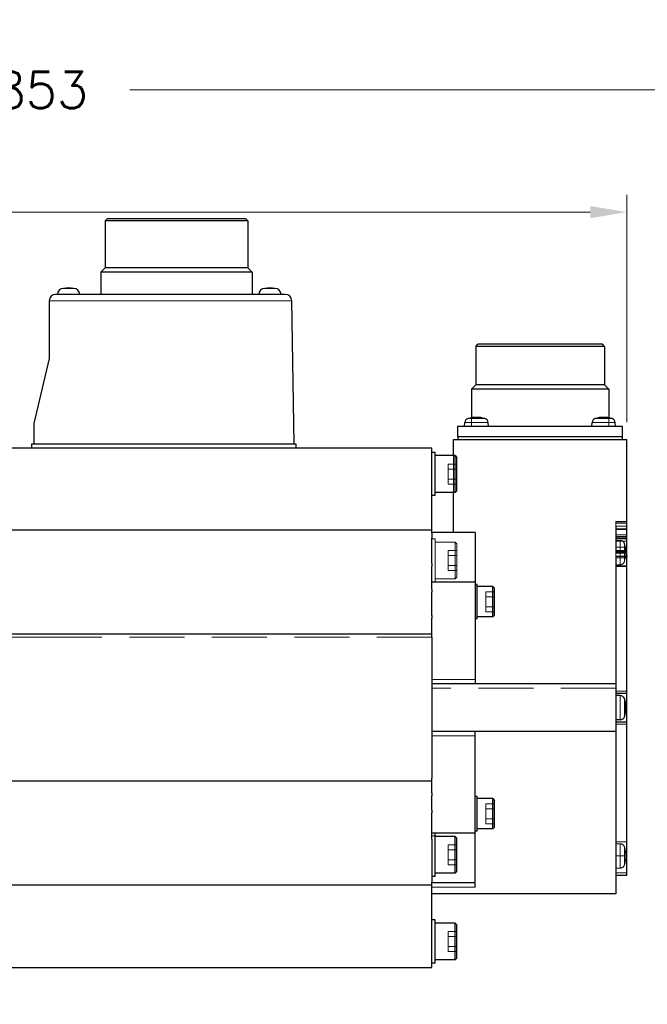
# Model space of a CAD drawing. Extents: x 47048 to 48733, y 15921 to 17109.
# Tile 5 of 26: x 47436 to 47581, y 16416 to 16643. Entities that reach past the tile are written whole.
import ezdxf

# ---------------------------------------------------------------- set-up
doc = ezdxf.new("R2010")
doc.units = 0
doc.header["$LTSCALE"] = 25.4
doc.linetypes.add('DASHED', pattern=[0.75, 0.5, -0.25])
doc.linetypes.add('DASHEDBIDOT', pattern=[12.4, 3, -3, 0.2, -3, 0.2, -3])
doc.layers.get('0').update_dxf_attribs({"linetype": 'CONTINUOUS'})
doc.layers.get('Defpoints').update_dxf_attribs({"linetype": 'CONTINUOUS'})
doc.layers.add('ATA-DIM', color=252, linetype='CONTINUOUS', lineweight=25)
doc.layers.add('Layer0000', color=7, linetype='CONTINUOUS', lineweight=25)
doc.layers.add('ATA-TEXT', color=7, linetype='CONTINUOUS')
doc.styles.get("Standard").update_dxf_attribs({"font": 'simplex.shx'})
doc.styles.add('주 문자 (ISO)', font='arial.ttf')
doc.dimstyles.new('ata_A1', dxfattribs={"dimtxt": 4.2, "dimasz": 4.2, "dimexe": 2, "dimexo": 2, "dimgap": 2, "dimtad": 0, "dimtih": 1, "dimtoh": 1, "dimdec": 6, "dimdsep": 46, "dimtxsty": 'Standard', "dimcen": 0, "dimclrd": 252, "dimclre": 252, "dimclrt": 4, "dimadec": 6, "dimazin": 2, "dimtfac": 1, "dimtdec": 6, "dimtofl": 0, "dimtmove": 0, "dimatfit": 3, "dimfxl": 0, "dimtolj": 1, "dimtzin": 0, "dimlwd": 0, "dimlwe": 0, "dimarcsym": 0})

# ---------------------------------------------------------------- blocks, each defined once
blk = doc.blocks.new('*D12476')
at = {"layer": 'ATA-DIM', "color": 252, "lineweight": 0}
for p, q in [((47150.57, 16558.66), (47150.57, 16602.68)), ((47576.37, 16550.16), (47576.37, 16602.68)), ((47158.97, 16598.68), (47342.67, 16598.68)), ((47567.97, 16598.68), (47384.27, 16598.68))]:
    blk.add_line(p, q, dxfattribs=at)
at = {"layer": 'ATA-DIM', "color": 252}
for points in [[(47158.97, 16600.08), (47158.97, 16597.28), (47150.57, 16598.68)], [(47567.97, 16597.28), (47567.97, 16600.08), (47576.37, 16598.68)]]:
    blk.add_solid(points, dxfattribs=at)
at = {"layer": 'Defpoints', "color": 0}
for p in [(47576.37, 16598.68), (47150.57, 16554.66), (47576.37, 16546.16)]:
    blk.add_point(p, dxfattribs=at)
at = {"layer": 'ATA-DIM', "color": 4, "ltscale": 0.2, "insert": (47363.47, 16598.68), "char_height": 8.4, "attachment_point": 5}
blk.add_mtext('\\A1;425.8', dxfattribs=at)
blk = doc.blocks.new('*D12475')
at = {"color": 0}
for p in [(48003.57, 16626.91), (47150.57, 16529.66), (48003.57, 16405.66)]:
    blk.add_point(p, dxfattribs=at)
at = {"layer": 'ATA-DIM', "color": 252, "lineweight": 0}
for p, q in [((47150.57, 16533.66), (47150.57, 16630.91)), ((48003.57, 16409.66), (48003.57, 16630.91)), ((47158.97, 16626.91), (47409.08, 16626.91)), ((47995.17, 16626.91), (47461.6, 16626.91))]:
    blk.add_line(p, q, dxfattribs=at)
at = {"layer": 'ATA-DIM', "color": 252}
for points in [[(47158.97, 16628.31), (47158.97, 16625.51), (47150.57, 16626.91)], [(47995.17, 16625.51), (47995.17, 16628.31), (48003.57, 16626.91)]]:
    blk.add_solid(points, dxfattribs=at)
at = {"layer": 'ATA-DIM', "color": 4, "ltscale": 0.2, "insert": (47413.08, 16631.11), "char_height": 8.4, "attachment_point": 1}
blk.add_mtext('\\A1;   853', dxfattribs=at)

msp = doc.modelspace()

# ---------------------------------------------------------------- linework, layer by layer
at = {"layer": 'Layer0000', "color": 7, "linetype": 'Continuous', "lineweight": 25}
for p, q in [((47455.8773158, 16596.6599889), (47456.3773253, 16597.1599984)), ((47455.8773158, 16596.6599889), (47455.8773158, 16585.7699889)), ((47488.8613158, 16596.6599889), (47455.8773158, 16596.6599889)), ((47488.3613158, 16597.1599889), (47456.3773158, 16597.1599889)), ((47488.8613158, 16596.6599889), (47488.3613063, 16597.1599984)), ((47488.8613158, 16596.6599889), (47488.8613158, 16585.7699889)), ((47454.8693158, 16584.7699889), (47455.8773158, 16585.7699889)), ((47488.8613158, 16585.7699889), (47455.8773158, 16585.7699889)), ((47489.8693158, 16584.7699889), (47488.8613158, 16585.7699889)), ((47454.8693158, 16584.7699889), (47454.8693158, 16579.6599889)), ((47489.8693158, 16584.7699889), (47454.8693158, 16584.7699889)), ((47489.8693158, 16584.7699889), (47489.8693158, 16579.6599889)), ((47448.6712096, 16581.0560349), (47446.267422, 16581.0560349)), ((47495.1712096, 16581.0560349), (47492.767422, 16581.0560349)), ((47497.4952699, 16579.6599889), (47444.4693158, 16579.6599889)), ((47442.9693158, 16578.1599889), (47442.9693158, 16564.8599889)), ((47499.5715155, 16545.1599889), (47498.9950415, 16578.1861675)), ((47541.4943158, 16567.6599889), (47541.4943158, 16558.7599889)), ((47571.2443158, 16567.6599889), (47541.4943158, 16567.6599889)), ((47541.494318, 16567.6599911), (47541.9943175, 16568.1599906)), ((47570.7443158, 16568.1599889), (47541.9943158, 16568.1599889)), ((47571.2443136, 16567.6599911), (47570.7443141, 16568.1599906)), ((47571.2443158, 16567.6599889), (47571.2443158, 16558.7599889)), ((47442.9693158, 16564.8599889), (47439.4693158, 16549.8599889)), ((47540.4943168, 16557.7599899), (47541.494318, 16558.7599911)), ((47571.2443158, 16558.7599889), (47541.4943158, 16558.7599889)), ((47572.2443148, 16557.7599899), (47571.2443136, 16558.7599911)), ((47540.4943158, 16557.7599889), (47540.4943158, 16551.1472329)), ((47572.2443158, 16557.7599889), (47540.4943158, 16557.7599889)), ((47572.2443158, 16557.7599889), (47572.2443158, 16551.1472329)), ((47439.4693158, 16549.8599889), (47439.4693158, 16545.1599889)), ((47537.3193158, 16549.1599889), (47537.3193158, 16546.8599889)), ((47575.4193158, 16549.1599889), (47537.3193158, 16549.1599889)), ((47538.9393158, 16549.1599893), (47539.0215201, 16550.0995881)), ((47544.4393158, 16549.1599893), (47544.3571115, 16550.0995881)), ((47568.2993158, 16549.1599893), (47568.3815201, 16550.0995881)), ((47573.7993158, 16549.1599893), (47573.7171115, 16550.0995881)), ((47575.4193158, 16546.8599889), (47575.4193158, 16549.1599889)), ((47537.3193158, 16546.8599889), (47575.4193158, 16546.8599889)), ((47537.3693158, 16546.8599889), (47537.3693158, 16546.1599889)), ((47575.3693158, 16546.1599889), (47575.3693158, 16546.8599889)), ((47438.9693158, 16545.1599889), (47499.9693158, 16545.1599889)), ((47438.9693158, 16544.1599889), (47438.9693158, 16545.1599889)), ((47499.9693158, 16545.1599889), (47499.9693158, 16544.1599889)), ((47536.3693158, 16542.4099889), (47536.3693158, 16546.1599889)), ((47536.3693158, 16546.1599889), (47576.3693158, 16546.1599889)), ((47576.3693158, 16526.135577), (47576.3693158, 16546.1599889)), ((47531.3693158, 16544.1599889), (47377.3693158, 16544.1599889)), ((47531.3693158, 16543.4599889), (47531.3693158, 16544.1599889)), ((47531.3693158, 16528.8254118), (47531.3693158, 16543.4599889)), ((47532.1693158, 16543.1599889), (47531.3693158, 16543.1599889)), ((47532.1693158, 16533.1599889), (47532.1693158, 16543.1599889)), ((47536.7693158, 16542.4099889), (47532.1693158, 16542.4099889)), ((47536.7693158, 16542.4099889), (47537.1693258, 16542.0099789)), ((47536.7693158, 16533.9099889), (47536.7693158, 16542.4099889)), ((47537.1693158, 16534.3099889), (47537.1693158, 16542.0099889)), ((47532.1693158, 16533.1599889), (47531.3693158, 16533.1599889)), ((47536.7693158, 16533.9099889), (47532.1693158, 16533.9099889)), ((47536.3693158, 16524.6599889), (47536.3693158, 16533.9099889)), ((47536.7693158, 16533.9099889), (47537.1693258, 16534.3099989)), ((47531.3693158, 16527.3845917), (47531.3693158, 16528.8254118)), ((47531.3693158, 16525.7728921), (47531.3693158, 16527.3845917)), ((47573.8693158, 16526.135577), (47573.8693158, 16519.9273971)), ((47576.3693158, 16525.435577), (47576.3693158, 16526.135577)), ((47531.3693158, 16525.1599889), (47377.3693158, 16525.1599889)), ((47531.3693158, 16525.1599889), (47531.3693158, 16525.7728921)), ((47531.3693158, 16524.4599889), (47531.3693158, 16525.1599889)), ((47541.3693158, 16524.6599889), (47531.3693158, 16524.6599889)), ((47531.3693158, 16524.4599889), (47531.3693158, 16523.335971)), ((47541.3693158, 16524.6599889), (47541.3693158, 16521.6599889)), ((47573.8693158, 16525.435577), (47576.3693158, 16525.435577)), ((47576.3693158, 16524.0993287), (47576.3693158, 16525.435577)), ((47576.3693158, 16523.6954156), (47576.3693158, 16524.0993287)), ((47531.3693158, 16522.6363975), (47531.3693158, 16523.335971)), ((47531.3693158, 16522.2341221), (47531.3693158, 16522.6363975)), ((47531.3693158, 16521.1035405), (47531.3693158, 16522.2341221)), ((47541.3693158, 16521.6599889), (47541.3693158, 16517.4653939)), ((47573.8693158, 16523.6954156), (47576.3693158, 16523.6954156)), ((47573.8693158, 16522.8065148), (47574.892951, 16522.8065148)), ((47576.3693158, 16523.3291039), (47576.3693158, 16523.6954156)), ((47576.3693158, 16522.6600901), (47576.3693158, 16523.3291039)), ((47576.3693158, 16521.2502359), (47576.3693158, 16522.6600901)), ((47531.3693158, 16518.8210636), (47531.3693158, 16521.1035405)), ((47573.8693158, 16520.4813061), (47576.3693158, 16520.4813061)), ((47573.8693158, 16519.9273971), (47576.3693158, 16519.9273971)), ((47576.3693158, 16520.4813061), (47576.3693158, 16521.2502359)), ((47576.3693158, 16520.4235446), (47576.3693158, 16520.4813061)), ((47576.3693158, 16520.0150412), (47576.3693158, 16520.4235446)), ((47576.3693158, 16519.9273971), (47576.3693158, 16520.0150412)), ((47576.3693158, 16519.3487655), (47576.3693158, 16519.9273971)), ((47576.3693158, 16519.3487655), (47576.3693158, 16519.1173103)), ((47531.3693158, 16518.5258692), (47531.3693158, 16518.8210636)), ((47531.3693158, 16518.1835803), (47531.3693158, 16518.5258692)), ((47531.3693158, 16517.4840067), (47531.3693158, 16518.1835803)), ((47531.3693158, 16517.4840067), (47531.3693158, 16516.835971)), ((47541.3693158, 16517.4653939), (47541.3693158, 16516.00142)), ((47573.8693158, 16519.1173103), (47573.8693158, 16517.6529209)), ((47576.3693158, 16519.1173103), (47573.8693158, 16519.1173103)), ((47573.8693158, 16517.6529209), (47573.8693158, 16491.2985431)), ((47576.3693158, 16516.9257466), (47576.3693158, 16519.1173103)), ((47576.3693158, 16487.9588807), (47576.3693158, 16516.9257466)), ((47531.3693158, 16516.1363975), (47531.3693158, 16516.835971)), ((47531.3693158, 16515.8857585), (47531.3693158, 16516.1363975)), ((47531.3693158, 16514.8283869), (47531.3693158, 16515.8857585)), ((47531.3693158, 16512.7585982), (47531.3693158, 16514.8283869)), ((47541.3693158, 16516.00142), (47541.3693158, 16513.7973515)), ((47541.3693158, 16513.1599889), (47531.3693158, 16513.1599889)), ((47531.3693158, 16512.3926751), (47531.3693158, 16512.7585982)), ((47531.3693158, 16512.1835803), (47531.3693158, 16512.3926751)), ((47541.3693158, 16513.7973515), (47541.3693158, 16513.1599889)), ((47541.3693158, 16513.1599889), (47541.3693158, 16510.1599889)), ((47541.8693158, 16512.6599889), (47541.3693158, 16512.6599889)), ((47541.8693158, 16504.6599889), (47541.8693158, 16512.6599889)), ((47531.3693158, 16511.4840067), (47531.3693158, 16512.1835803)), ((47531.3693158, 16511.4840067), (47531.3693158, 16510.835971)), ((47531.3693158, 16510.1363975), (47531.3693158, 16510.835971)), ((47531.3693158, 16509.993332), (47531.3693158, 16510.1363975)), ((47541.3693158, 16510.1599889), (47541.3693158, 16508.6599889)), ((47545.4693158, 16512.1599889), (47541.8693158, 16512.1599889)), ((47545.4693158, 16505.1599889), (47545.4693158, 16512.1599889)), ((47545.4693234, 16512.1599813), (47545.869321, 16511.7599837)), ((47545.8693158, 16505.5599889), (47545.8693158, 16511.7599889)), ((47531.3693158, 16509.0039127), (47531.3693158, 16509.993332)), ((47531.3693158, 16506.7283378), (47531.3693158, 16509.0039127)), ((47541.3693158, 16508.6599889), (47541.3693158, 16490.6599889)), ((47531.3693158, 16506.2920608), (47531.3693158, 16506.7283378)), ((47531.3693158, 16506.1835803), (47531.3693158, 16506.2920608)), ((47531.3693158, 16505.4840067), (47531.3693158, 16506.1835803)), ((47545.4693234, 16505.1599965), (47545.869321, 16505.5599941)), ((47531.3693158, 16505.4840067), (47531.3693158, 16504.835971)), ((47531.3693158, 16504.1363975), (47531.3693158, 16504.835971)), ((47531.3693158, 16504.074572), (47531.3693158, 16504.1363975)), ((47531.3693158, 16503.1534086), (47531.3693158, 16504.074572)), ((47541.8693158, 16504.6599889), (47541.3693158, 16504.6599889)), ((47545.4693158, 16505.1599889), (47541.8693158, 16505.1599889)), ((47531.3693158, 16501.1599889), (47377.3693158, 16501.1599889)), ((47531.3693158, 16501.6558703), (47531.3693158, 16503.1534086)), ((47531.3693158, 16501.1599889), (47531.3693158, 16501.6558703)), ((47531.3693158, 16500.4599889), (47531.3693158, 16501.1599889)), ((47531.3693158, 16500.4599889), (47531.3693158, 16467.8599889)), ((47573.8693158, 16489.6599889), (47531.3693158, 16489.6599889)), ((47541.3693158, 16490.6599889), (47541.3693158, 16489.6599889)), ((47573.8693158, 16491.2985431), (47573.8693158, 16489.6599889)), ((47573.8693158, 16489.6599889), (47573.8693158, 16488.6599889)), ((47573.8693158, 16488.6599889), (47573.8693158, 16479.6599889)), ((47576.3693158, 16487.4099889), (47573.8693158, 16487.4099889)), ((47576.3693158, 16487.4099889), (47576.3693158, 16487.9588807)), ((47576.3693158, 16480.9099889), (47576.3693158, 16487.4099889)), ((47574.892951, 16486.9599889), (47573.8693158, 16486.9599889)), ((47574.892951, 16481.3599889), (47573.8693158, 16481.3599889)), ((47573.8693158, 16480.9099889), (47576.3693158, 16480.9099889)), ((47576.3693158, 16480.3610971), (47576.3693158, 16480.9099889)), ((47573.8693158, 16478.6599889), (47531.3693158, 16478.6599889)), ((47541.3693158, 16477.6599889), (47541.3693158, 16478.6599889)), ((47573.8693158, 16479.6599889), (47573.8693158, 16478.6599889)), ((47573.8693158, 16478.6599889), (47573.8693158, 16477.0214347)), ((47576.3693158, 16445.4961696), (47576.3693158, 16480.3610971)), ((47541.3693158, 16459.6599889), (47541.3693158, 16477.6599889)), ((47573.8693158, 16477.0214347), (47573.8693158, 16445.3103937)), ((47531.3693158, 16467.1599889), (47377.3693158, 16467.1599889)), ((47531.3693158, 16467.1599889), (47531.3693158, 16467.8599889)), ((47531.3693158, 16466.6641075), (47531.3693158, 16467.1599889)), ((47531.3693158, 16466.1439706), (47531.3693158, 16466.6641075)), ((47531.3693158, 16465.2342102), (47531.3693158, 16466.1439706)), ((47531.3693158, 16465.1835803), (47531.3693158, 16465.2342102)), ((47531.3693158, 16464.4840067), (47531.3693158, 16465.1835803)), ((47531.3693158, 16464.4840067), (47531.3693158, 16463.835971)), ((47531.3693158, 16463.1363975), (47531.3693158, 16463.835971)), ((47531.3693158, 16463.0419225), (47531.3693158, 16463.1363975)), ((47531.3693158, 16462.5939526), (47531.3693158, 16463.0419225)), ((47531.3693158, 16462.2382691), (47531.3693158, 16462.5939526)), ((47541.8693158, 16463.6599889), (47541.3693158, 16463.6599889)), ((47541.8693158, 16455.6599889), (47541.8693158, 16463.6599889)), ((47545.4693158, 16463.1599889), (47541.8693158, 16463.1599889)), ((47545.4693158, 16456.1599889), (47545.4693158, 16463.1599889)), ((47545.4693234, 16463.1599813), (47545.869321, 16462.7599837)), ((47545.8693158, 16456.5599889), (47545.8693158, 16462.7599889)), ((47531.3693158, 16461.2829412), (47531.3693158, 16462.2382691)), ((47531.3693158, 16461.1835803), (47531.3693158, 16461.2829412)), ((47531.3693158, 16460.4840067), (47531.3693158, 16461.1835803)), ((47531.3693158, 16460.4840067), (47531.3693158, 16459.835971)), ((47531.3693158, 16459.1363975), (47531.3693158, 16459.835971)), ((47531.3693158, 16458.9812927), (47531.3693158, 16459.1363975)), ((47531.3693158, 16458.5801507), (47531.3693158, 16458.9812927)), ((47531.3693158, 16458.2906434), (47531.3693158, 16458.5801507)), ((47531.3693158, 16457.3826166), (47531.3693158, 16458.2906434)), ((47541.3693158, 16458.1599889), (47541.3693158, 16459.6599889)), ((47541.3693158, 16455.1599889), (47541.3693158, 16458.1599889)), ((47531.3693158, 16454.3620615), (47531.3693158, 16457.3826166)), ((47541.8693158, 16455.6599889), (47541.3693158, 16455.6599889)), ((47545.4693158, 16456.1599889), (47541.8693158, 16456.1599889)), ((47545.4693234, 16456.1599965), (47545.869321, 16456.5599941)), ((47532.1693158, 16455.1599889), (47531.3693158, 16455.1599889)), ((47531.3693158, 16453.7558437), (47531.3693158, 16454.3620615)), ((47531.3693158, 16453.7558437), (47531.3693158, 16443.8599889)), ((47541.3693158, 16455.1599889), (47532.1693158, 16455.1599889)), ((47532.1693158, 16445.1599889), (47532.1693158, 16455.1599889)), ((47536.7693158, 16454.4099889), (47532.1693158, 16454.4099889)), ((47536.7693158, 16454.4099889), (47537.1693258, 16454.0099789)), ((47536.7693158, 16445.9099889), (47536.7693158, 16454.4099889)), ((47537.1693158, 16446.3099889), (47537.1693158, 16454.0099889)), ((47541.3693158, 16454.5226264), (47541.3693158, 16455.1599889)), ((47541.3693158, 16452.3185578), (47541.3693158, 16454.5226264)), ((47541.3693158, 16450.8545839), (47541.3693158, 16452.3185578)), ((47541.3693158, 16446.6599889), (47541.3693158, 16450.8545839)), ((47541.3693158, 16443.6599889), (47541.3693158, 16446.6599889)), ((47532.1693158, 16445.1599889), (47531.3693158, 16445.1599889)), ((47536.7693158, 16445.9099889), (47532.1693158, 16445.9099889)), ((47536.7693158, 16445.9099889), (47537.1693258, 16446.3099989)), ((47573.8693158, 16445.4937735), (47576.3693158, 16445.4937735)), ((47573.8693158, 16445.3103937), (47573.8693158, 16443.3433256)), ((47576.3693158, 16445.4937735), (47576.3693158, 16445.4961696)), ((47531.3693158, 16443.1599889), (47377.3693158, 16443.1599889)), ((47531.3693158, 16443.1599889), (47531.3693158, 16443.8599889)), ((47541.3693158, 16443.6599889), (47531.3693158, 16443.6599889)), ((47531.3693158, 16442.5470857), (47531.3693158, 16443.1599889)), ((47531.3693158, 16440.9353861), (47531.3693158, 16442.5470857)), ((47541.3693158, 16442.6599889), (47541.3693158, 16443.6599889)), ((47573.8693158, 16443.3433256), (47573.8693158, 16442.1599889)), ((47573.8693158, 16442.1599889), (47573.8693158, 16441.1599889)), ((47573.8693158, 16441.1599889), (47531.3693158, 16441.1599889)), ((47531.3693158, 16439.494566), (47531.3693158, 16440.9353861)), ((47531.3693158, 16424.8599889), (47531.3693158, 16439.494566)), ((47532.1693158, 16435.1599889), (47531.3693158, 16435.1599889)), ((47532.1693158, 16425.1599889), (47532.1693158, 16435.1599889)), ((47536.7693158, 16434.4099889), (47532.1693158, 16434.4099889)), ((47536.7693158, 16434.4099889), (47537.1693258, 16434.0099789)), ((47536.7693158, 16425.9099889), (47536.7693158, 16434.4099889)), ((47537.1693158, 16426.3099889), (47537.1693158, 16434.0099889)), ((47536.7693158, 16425.9099889), (47532.1693158, 16425.9099889)), ((47536.7693158, 16425.9099889), (47537.1693258, 16426.3099989)), ((47377.3693158, 16424.1599889), (47531.3693158, 16424.1599889)), ((47532.1693158, 16425.1599889), (47531.3693158, 16425.1599889)), ((47531.3693158, 16424.1599889), (47531.3693158, 16424.8599889))]:
    msp.add_line(p, q, dxfattribs=at)
at = {"layer": 'Layer0000', "color": 7, "linetype": 'DASHED', "lineweight": 18}
for p, q in [((47455.8773158, 16596.6599889), (47472.3693158, 16596.6599889)), ((47472.3693158, 16596.6599889), (47488.8613158, 16596.6599889)), ((47455.8773158, 16585.7699889), (47472.3693158, 16585.7699889)), ((47472.3693158, 16585.7699889), (47488.8613158, 16585.7699889)), ((47454.8693158, 16584.7699889), (47472.3693158, 16584.7699889)), ((47472.3693158, 16584.7699889), (47489.8693158, 16584.7699889)), ((47448.6712096, 16581.0560349), (47446.267422, 16581.0560349)), ((47446.267422, 16581.0560349), (47447.4693158, 16581.0560349)), ((47446.267422, 16581.0560349), (47447.4693158, 16581.0560349)), ((47447.4693158, 16581.0560349), (47448.6712096, 16581.0560349)), ((47447.4693158, 16581.0560349), (47448.6712096, 16581.0560349)), ((47495.1712096, 16581.0560349), (47492.767422, 16581.0560349)), ((47492.767422, 16581.0560349), (47493.9693158, 16581.0560349)), ((47492.767422, 16581.0560349), (47493.9693158, 16581.0560349)), ((47493.9693158, 16581.0560349), (47495.1712096, 16581.0560349)), ((47493.9693158, 16581.0560349), (47495.1712096, 16581.0560349)), ((47541.4943158, 16567.6599889), (47556.3693158, 16567.6599889)), ((47556.3693158, 16567.6599889), (47571.2443158, 16567.6599889)), ((47541.4943158, 16558.7599889), (47556.3693158, 16558.7599889)), ((47556.3693158, 16558.7599889), (47571.2443158, 16558.7599889)), ((47540.4943158, 16557.7599889), (47556.3693158, 16557.7599889)), ((47556.3693158, 16557.7599889), (47572.2443158, 16557.7599889)), ((47540.4943158, 16551.1472329), (47540.4943158, 16549.1599889)), ((47572.2443158, 16551.1472329), (47572.2443158, 16549.1599889)), ((47536.3693158, 16533.9099889), (47536.3693158, 16542.4099889)), ((47536.7693158, 16542.4099889), (47536.7693158, 16538.1599889)), ((47535.1693158, 16540.46939), (47535.1693158, 16539.3146894)), ((47535.1693158, 16540.46939), (47537.1693158, 16540.46939)), ((47535.1693158, 16539.3146894), (47537.1693158, 16539.3146894)), ((47535.1693158, 16539.3146894), (47535.1693158, 16537.0052884)), ((47537.1693158, 16539.3146894), (47535.1693158, 16539.3146894)), ((47536.7693158, 16538.1599889), (47536.7693158, 16533.9099889)), ((47535.1693158, 16537.0052884), (47537.1693158, 16537.0052884)), ((47535.1693158, 16537.0052884), (47535.1693158, 16535.8505878)), ((47535.1693158, 16537.0052884), (47537.1693158, 16537.0052884)), ((47535.1693158, 16535.8505878), (47537.1693158, 16535.8505878)), ((47573.8693158, 16527.2244838), (47576.3693158, 16527.2244838)), ((47573.8693158, 16527.2244838), (47576.3693158, 16527.2244838)), ((47573.8693158, 16526.785144), (47573.8693158, 16527.2244838)), ((47573.8693158, 16527.1414552), (47573.8693158, 16527.2244838)), ((47573.8693158, 16525.4995833), (47573.8693158, 16527.1414552)), ((47573.8693158, 16524.0993287), (47573.8693158, 16526.785144)), ((47573.8693158, 16525.435577), (47573.8693158, 16526.135577)), ((47536.3693158, 16524.6599889), (47541.3693158, 16524.6599889)), ((47541.3693158, 16524.6599889), (47541.3693158, 16519.3487655)), ((47573.8693158, 16525.435577), (47573.8693158, 16525.4995833)), ((47573.8693158, 16523.6599889), (47573.8693158, 16524.0993287)), ((47532.1693158, 16523.1599889), (47531.3693158, 16523.1599889)), ((47532.1693158, 16513.1599889), (47532.1693158, 16523.1599889)), ((47536.7693158, 16522.4099889), (47532.1693158, 16522.4099889)), ((47536.7693158, 16522.4099889), (47537.1693258, 16522.0099789)), ((47536.7693158, 16522.4099889), (47536.7693158, 16518.1599889)), ((47536.7693158, 16513.9099889), (47536.7693158, 16522.4099889)), ((47537.1693158, 16514.3099889), (47537.1693158, 16522.0099889)), ((47573.8693158, 16523.1799889), (47573.8693158, 16523.6954156)), ((47573.8693158, 16523.3291039), (47573.8693158, 16523.6954156)), ((47573.8693158, 16523.6599889), (47576.3693158, 16523.6599889)), ((47573.8693158, 16522.6600901), (47573.8693158, 16523.3291039)), ((47573.8693158, 16523.1799889), (47576.3693158, 16523.1799889)), ((47573.8693158, 16521.2502359), (47573.8693158, 16522.6600901)), ((47535.1693158, 16520.46939), (47535.1693158, 16519.3146894)), ((47535.1693158, 16520.46939), (47537.1693158, 16520.46939)), ((47535.1693158, 16519.3146894), (47537.1693158, 16519.3146894)), ((47535.1693158, 16519.3146894), (47535.1693158, 16517.0052884)), ((47537.1693158, 16519.3146894), (47535.1693158, 16519.3146894)), ((47541.3693158, 16519.3487655), (47541.3693158, 16517.6529212)), ((47573.8693158, 16516.7565149), (47573.8693158, 16521.2502359)), ((47573.8693158, 16520.1726478), (47573.8693158, 16520.4813061)), ((47573.8693158, 16520.4235446), (47573.8693158, 16520.4813061)), ((47573.8693158, 16520.0150416), (47573.8693158, 16520.4235446)), ((47573.8693158, 16518.7627936), (47573.8693158, 16520.1726478)), ((47573.8693158, 16519.9273971), (47573.8693158, 16520.0150416)), ((47576.3693158, 16519.9273971), (47573.8693158, 16519.9273971)), ((47535.1693158, 16517.0052884), (47537.1693158, 16517.0052884)), ((47535.1693158, 16517.0052884), (47535.1693158, 16515.8505878)), ((47535.1693158, 16517.0052884), (47537.1693158, 16517.0052884)), ((47536.7693158, 16518.1599889), (47536.7693158, 16513.9099889)), ((47541.3693158, 16491.2985431), (47541.3693158, 16517.6529212)), ((47573.8693158, 16519.1173103), (47573.8693158, 16516.9257466)), ((47573.8693158, 16519.1173103), (47576.3693158, 16519.1173103)), ((47573.8693158, 16516.7565148), (47573.8693158, 16518.7627936)), ((47573.8693158, 16517.2065148), (47574.892951, 16517.2065148)), ((47573.8693158, 16516.9257466), (47573.8693158, 16487.9588807)), ((47535.1693158, 16515.8505878), (47537.1693158, 16515.8505878)), ((47573.8693158, 16516.7565149), (47576.3693158, 16516.7565149)), ((47573.8693158, 16516.7565148), (47576.3693158, 16516.7565148)), ((47536.7693158, 16513.9099889), (47532.1693158, 16513.9099889)), ((47536.7693158, 16513.9099889), (47537.1693258, 16514.3099989)), ((47541.3693158, 16508.6599889), (47541.3693158, 16512.6599889)), ((47541.3693158, 16508.6599889), (47541.3693158, 16512.6599889)), ((47543.8693158, 16510.96939), (47543.8693158, 16509.8146894)), ((47543.8693158, 16510.96939), (47545.8693158, 16510.96939)), ((47543.8693158, 16510.96939), (47543.8693158, 16509.8146894)), ((47543.8693158, 16510.96939), (47545.8693158, 16510.96939)), ((47545.4693158, 16512.1599889), (47545.4693158, 16508.6599889)), ((47545.4693158, 16505.1599889), (47545.4693158, 16512.1599889)), ((47545.4693158, 16512.1599889), (47545.4693158, 16508.6599889)), ((47541.3693158, 16504.6599889), (47541.3693158, 16508.6599889)), ((47541.3693158, 16504.6599889), (47541.3693158, 16508.6599889)), ((47543.8693158, 16509.8146894), (47545.8693158, 16509.8146894)), ((47543.8693158, 16509.8146894), (47543.8693158, 16507.5052884)), ((47545.8693158, 16509.8146894), (47543.8693158, 16509.8146894)), ((47543.8693158, 16509.8146894), (47545.8693158, 16509.8146894)), ((47543.8693158, 16509.8146894), (47543.8693158, 16507.5052884)), ((47545.8693158, 16509.8146894), (47543.8693158, 16509.8146894)), ((47545.4693158, 16508.6599889), (47545.4693158, 16505.1599889)), ((47545.4693158, 16508.6599889), (47545.4693158, 16505.1599889)), ((47543.8693158, 16507.5052884), (47545.8693158, 16507.5052884)), ((47543.8693158, 16507.5052884), (47543.8693158, 16506.3505878)), ((47543.8693158, 16507.5052884), (47545.8693158, 16507.5052884)), ((47543.8693158, 16507.5052884), (47545.8693158, 16507.5052884)), ((47543.8693158, 16507.5052884), (47543.8693158, 16506.3505878)), ((47543.8693158, 16507.5052884), (47545.8693158, 16507.5052884)), ((47543.8693158, 16506.3505878), (47545.8693158, 16506.3505878)), ((47543.8693158, 16506.3505878), (47545.8693158, 16506.3505878)), ((47541.3693158, 16489.6599889), (47541.3693158, 16491.2985431)), ((47573.8693158, 16487.9588807), (47573.8693158, 16487.4099889)), ((47573.8693158, 16487.4099889), (47573.8693158, 16480.9099889)), ((47573.8693158, 16480.9099889), (47573.8693158, 16480.3610971)), ((47541.3693158, 16477.0214347), (47541.3693158, 16478.6599889)), ((47573.8693158, 16480.3610971), (47573.8693158, 16445.4961696)), ((47541.3693158, 16445.3103937), (47541.3693158, 16477.0214347)), ((47541.3693158, 16459.6599889), (47541.3693158, 16463.6599889)), ((47541.3693158, 16459.6599889), (47541.3693158, 16463.6599889)), ((47545.4693158, 16463.1599889), (47545.4693158, 16459.6599889)), ((47545.4693158, 16456.1599889), (47545.4693158, 16463.1599889)), ((47545.4693158, 16463.1599889), (47545.4693158, 16459.6599889)), ((47543.8693158, 16461.96939), (47543.8693158, 16460.8146894)), ((47543.8693158, 16461.96939), (47545.8693158, 16461.96939)), ((47543.8693158, 16461.96939), (47543.8693158, 16460.8146894)), ((47543.8693158, 16461.96939), (47545.8693158, 16461.96939)), ((47543.8693158, 16460.8146894), (47545.8693158, 16460.8146894)), ((47543.8693158, 16460.8146894), (47543.8693158, 16458.5052884)), ((47545.8693158, 16460.8146894), (47543.8693158, 16460.8146894)), ((47543.8693158, 16460.8146894), (47545.8693158, 16460.8146894)), ((47543.8693158, 16460.8146894), (47543.8693158, 16458.5052884)), ((47545.8693158, 16460.8146894), (47543.8693158, 16460.8146894)), ((47541.3693158, 16455.6599889), (47541.3693158, 16459.6599889)), ((47541.3693158, 16455.6599889), (47541.3693158, 16459.6599889)), ((47543.8693158, 16458.5052884), (47545.8693158, 16458.5052884)), ((47543.8693158, 16458.5052884), (47543.8693158, 16457.3505878)), ((47543.8693158, 16458.5052884), (47545.8693158, 16458.5052884)), ((47543.8693158, 16458.5052884), (47545.8693158, 16458.5052884)), ((47543.8693158, 16458.5052884), (47543.8693158, 16457.3505878)), ((47543.8693158, 16458.5052884), (47545.8693158, 16458.5052884)), ((47545.4693158, 16459.6599889), (47545.4693158, 16456.1599889)), ((47545.4693158, 16459.6599889), (47545.4693158, 16456.1599889)), ((47543.8693158, 16457.3505878), (47545.8693158, 16457.3505878)), ((47543.8693158, 16457.3505878), (47545.8693158, 16457.3505878)), ((47536.7693158, 16454.4099889), (47536.7693158, 16450.1599889)), ((47535.1693158, 16452.46939), (47535.1693158, 16451.3146894)), ((47535.1693158, 16452.46939), (47537.1693158, 16452.46939)), ((47535.1693158, 16451.3146894), (47537.1693158, 16451.3146894)), ((47535.1693158, 16451.3146894), (47535.1693158, 16449.0052884)), ((47537.1693158, 16451.3146894), (47535.1693158, 16451.3146894)), ((47573.8693158, 16453.1599889), (47576.3693158, 16453.1599889)), ((47573.8693158, 16453.1599889), (47573.8693158, 16449.9099889)), ((47574.892951, 16452.7099889), (47573.8693158, 16452.7099889)), ((47535.1693158, 16449.0052884), (47537.1693158, 16449.0052884)), ((47535.1693158, 16449.0052884), (47535.1693158, 16447.8505878)), ((47535.1693158, 16449.0052884), (47537.1693158, 16449.0052884)), ((47536.7693158, 16450.1599889), (47536.7693158, 16445.9099889)), ((47573.8693158, 16449.9099889), (47573.8693158, 16445.9937735)), ((47535.1693158, 16447.8505878), (47537.1693158, 16447.8505878)), ((47574.892951, 16447.1099889), (47573.8693158, 16447.1099889)), ((47541.3693158, 16443.3433256), (47541.3693158, 16445.3103937)), ((47573.8693158, 16445.9937735), (47573.8693158, 16445.4937735)), ((47573.8693158, 16445.4961696), (47573.8693158, 16445.4937735)), ((47541.3693158, 16442.6599889), (47541.3693158, 16443.3433256)), ((47536.7693158, 16434.4099889), (47536.7693158, 16430.1599889)), ((47535.1693158, 16432.46939), (47535.1693158, 16431.3146894)), ((47535.1693158, 16432.46939), (47537.1693158, 16432.46939)), ((47535.1693158, 16431.3146894), (47537.1693158, 16431.3146894)), ((47535.1693158, 16431.3146894), (47535.1693158, 16429.0052884)), ((47537.1693158, 16431.3146894), (47535.1693158, 16431.3146894)), ((47535.1693158, 16429.0052884), (47537.1693158, 16429.0052884)), ((47535.1693158, 16429.0052884), (47535.1693158, 16427.8505878)), ((47535.1693158, 16429.0052884), (47537.1693158, 16429.0052884)), ((47536.7693158, 16430.1599889), (47536.7693158, 16425.9099889)), ((47535.1693158, 16427.8505878), (47537.1693158, 16427.8505878))]:
    msp.add_line(p, q, dxfattribs=at)
at = {"layer": 'Layer0000', "color": 251, "linetype": 'DASHEDBIDOT', "lineweight": 18}
for p, q in [((47442.9695443, 16578.1861675), (47498.9950415, 16578.1861675)), ((47544.3571116, 16550.0995877), (47539.02152, 16550.0995877)), ((47543.639517, 16550.9728391), (47539.7391146, 16550.9728391)), ((47573.7171116, 16550.0995877), (47568.38152, 16550.0995877)), ((47572.999517, 16550.9728391), (47569.0991146, 16550.9728391)), ((47576.3693158, 16526.135577), (47573.8693158, 16526.135577)), ((47573.8693158, 16524.0993287), (47576.3693158, 16524.0993287)), ((47573.8693158, 16523.3291039), (47576.3693158, 16523.3291039)), ((47574.892951, 16522.8065148), (47574.892951, 16520.4813061)), ((47575.4139204, 16522.6600901), (47576.3693158, 16522.6600901)), ((47575.8468902, 16522.1065148), (47575.8468902, 16520.4813061)), ((47573.8693158, 16520.4235446), (47576.3693158, 16520.4235446)), ((47573.8693158, 16520.0150412), (47576.3693158, 16520.0150412)), ((47576.057941, 16521.2502359), (47576.3693158, 16521.2502359)), ((47576.3693158, 16516.9257466), (47573.8693158, 16516.9257466)), ((47377.3693158, 16500.4599889), (47531.3693158, 16500.4599889)), ((47576.3693158, 16487.9588807), (47573.8693158, 16487.9588807)), ((47574.892951, 16481.3599889), (47574.892951, 16486.9599889)), ((47575.8468902, 16482.0599889), (47575.8468902, 16486.2599889)), ((47576.3693158, 16480.3610971), (47573.8693158, 16480.3610971)), ((47576.3693158, 16445.4961696), (47573.8693158, 16445.4961696)), ((47541.3693158, 16442.6599889), (47531.3693158, 16442.6599889))]:
    msp.add_line(p, q, dxfattribs=at)
at = {"layer": 'Layer0000', "color": 251, "linetype": 'DASHED', "lineweight": 18}
for p, q in [((47498.9950415, 16578.1861675), (47442.9695443, 16578.1861675)), ((47544.3571116, 16550.0995877), (47539.02152, 16550.0995877)), ((47539.02152, 16550.0995877), (47541.6893158, 16550.0995877)), ((47539.02152, 16550.0995877), (47541.6893158, 16550.0995877)), ((47543.639517, 16550.9728391), (47539.7391146, 16550.9728391)), ((47539.7391146, 16550.9728391), (47541.6893158, 16550.9728391)), ((47539.7391146, 16550.9728391), (47541.6893158, 16550.9728391)), ((47541.6893158, 16550.9728391), (47543.639517, 16550.9728391)), ((47541.6893158, 16550.9728391), (47543.639517, 16550.9728391)), ((47541.6893158, 16550.0995877), (47544.3571116, 16550.0995877)), ((47541.6893158, 16550.0995877), (47544.3571116, 16550.0995877)), ((47573.7171116, 16550.0995877), (47568.38152, 16550.0995877)), ((47568.38152, 16550.0995877), (47571.0493158, 16550.0995877)), ((47568.38152, 16550.0995877), (47571.0493158, 16550.0995877)), ((47572.999517, 16550.9728391), (47569.0991146, 16550.9728391)), ((47569.0991146, 16550.9728391), (47571.0493158, 16550.9728391)), ((47569.0991146, 16550.9728391), (47571.0493158, 16550.9728391)), ((47571.0493158, 16550.9728391), (47572.999517, 16550.9728391)), ((47571.0493158, 16550.9728391), (47572.999517, 16550.9728391)), ((47571.0493158, 16550.0995877), (47573.7171116, 16550.0995877)), ((47571.0493158, 16550.0995877), (47573.7171116, 16550.0995877)), ((47573.8693158, 16527.1414552), (47576.3693158, 16527.1414552)), ((47573.8693158, 16527.1414552), (47576.3693158, 16527.1414552)), ((47573.8693158, 16526.785144), (47576.3693158, 16526.785144)), ((47573.8693158, 16526.785144), (47576.3693158, 16526.785144)), ((47573.8693158, 16526.135577), (47576.3693158, 16526.135577)), ((47573.8693158, 16525.4995833), (47576.3693158, 16525.4995833)), ((47573.8693158, 16525.4995833), (47576.3693158, 16525.4995833)), ((47573.8693158, 16524.0993287), (47576.3693158, 16524.0993287)), ((47573.8693158, 16523.3291039), (47576.3693158, 16523.3291039)), ((47573.8693158, 16522.6600901), (47576.3693158, 16522.6600901)), ((47573.8693158, 16522.6600901), (47575.4139204, 16522.6600901)), ((47574.892951, 16522.8065148), (47574.892951, 16520.0065148)), ((47574.892951, 16517.2065148), (47574.892951, 16522.8065148)), ((47574.892951, 16517.2065148), (47574.892951, 16522.8065148)), ((47575.8468902, 16522.1065148), (47575.8468902, 16520.0065148)), ((47575.8468902, 16517.9065148), (47575.8468902, 16522.1065148)), ((47575.8468902, 16517.9065148), (47575.8468902, 16522.1065148)), ((47573.8693158, 16521.2502359), (47576.3693158, 16521.2502359)), ((47573.8693158, 16521.2502359), (47576.057941, 16521.2502359)), ((47573.8693158, 16520.4235446), (47576.3693158, 16520.4235446)), ((47573.8693158, 16520.1726478), (47576.3693158, 16520.1726478)), ((47573.8693158, 16520.1726478), (47576.3693158, 16520.1726478)), ((47576.3693158, 16520.0150416), (47573.8693158, 16520.0150416)), ((47574.892951, 16520.4813061), (47574.892951, 16520.0065148)), ((47574.892951, 16520.0065148), (47574.892951, 16517.2065148)), ((47574.892951, 16520.0065148), (47574.892951, 16517.2065148)), ((47575.8468902, 16520.4813061), (47575.8468902, 16520.0065148)), ((47575.8468902, 16520.0065148), (47575.8468902, 16517.9065148)), ((47575.8468902, 16520.0065148), (47575.8468902, 16517.9065148)), ((47573.8693158, 16518.7627936), (47576.3693158, 16518.7627936)), ((47573.8693158, 16518.7627936), (47576.3693158, 16518.7627936)), ((47576.3693158, 16516.9257466), (47573.8693158, 16516.9257466)), ((47531.3693158, 16500.4599889), (47377.3693158, 16500.4599889)), ((47541.3693158, 16490.6599889), (47531.3693158, 16490.6599889)), ((47573.8693158, 16488.6599889), (47531.3693158, 16488.6599889)), ((47576.3693158, 16487.9588807), (47573.8693158, 16487.9588807)), ((47574.892951, 16486.9599889), (47574.892951, 16484.1599889)), ((47574.892951, 16481.3599889), (47574.892951, 16486.9599889)), ((47574.892951, 16486.9599889), (47574.892951, 16484.1599889)), ((47575.8468902, 16486.2599889), (47575.8468902, 16484.1599889)), ((47575.8468902, 16482.0599889), (47575.8468902, 16486.2599889)), ((47575.8468902, 16486.2599889), (47575.8468902, 16484.1599889)), ((47574.892951, 16484.1599889), (47574.892951, 16481.3599889)), ((47574.892951, 16484.1599889), (47574.892951, 16481.3599889)), ((47575.8468902, 16484.1599889), (47575.8468902, 16482.0599889)), ((47575.8468902, 16484.1599889), (47575.8468902, 16482.0599889)), ((47576.3693158, 16480.3610971), (47573.8693158, 16480.3610971)), ((47541.3693158, 16477.6599889), (47531.3693158, 16477.6599889)), ((47532.1693158, 16454.5226264), (47531.3693158, 16454.5226264)), ((47574.892951, 16452.7099889), (47574.892951, 16449.9099889)), ((47574.892951, 16447.1099889), (47574.892951, 16452.7099889)), ((47575.8468902, 16452.0099889), (47575.8468902, 16449.9099889)), ((47575.8468902, 16447.8099889), (47575.8468902, 16452.0099889)), ((47576.3693158, 16449.9099889), (47573.8693158, 16449.9099889)), ((47576.3693158, 16449.9099889), (47573.8693158, 16449.9099889)), ((47574.892951, 16449.9099889), (47574.892951, 16447.1099889)), ((47575.8468902, 16449.9099889), (47575.8468902, 16447.8099889)), ((47576.3693158, 16445.9937735), (47573.8693158, 16445.9937735)), ((47576.3693158, 16445.9937735), (47573.8693158, 16445.9937735)), ((47576.3693158, 16445.4961696), (47573.8693158, 16445.4961696)), ((47541.3693158, 16442.6599889), (47531.3693158, 16442.6599889))]:
    msp.add_line(p, q, dxfattribs=at)
at = {"layer": 'Layer0000', "color": 7, "linetype": 'Continuous', "lineweight": 25}
for centre, radius, start, end in [((47446.3659308, 16579.5592731), 1.5, 93.764943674, 176.15004029), ((47447.4693158, 16574.1599889), 7, 80.113017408, 99.886983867), ((47448.5727008, 16579.5592731), 1.5, 3.849963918, 86.236087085), ((47492.8659308, 16579.5592731), 1.5, 93.764943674, 176.15004029), ((47493.9693158, 16574.1599889), 7, 80.113017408, 99.886983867), ((47495.0727008, 16579.5592731), 1.5, 3.849963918, 86.236087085), ((47444.4693158, 16578.1599889), 1.5, 90, 179), ((47497.4952699, 16578.1599889), 1.5, 1, 90), ((47444.4693158, 16578.1599889), 1.5, 179, 180), ((47541.6893158, 16544.2499889), 7, 73.823227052, 106.176782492), ((47571.0493158, 16544.2499889), 7, 73.823227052, 106.176782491), ((47540.0177147, 16550.0124319), 1, 106.176727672, 174.999948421), ((47543.3609169, 16550.0124319), 1, 5.000051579, 73.823272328), ((47569.3777147, 16550.0124319), 1, 106.176727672, 174.999948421), ((47572.7209169, 16550.0124319), 1, 5.000051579, 73.823272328), ((47574.892951, 16521.8065148), 1, 17.457672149, 90), ((47569.1693158, 16520.0065148), 7, 3.889205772, 17.458594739), ((47574.892951, 16485.9599889), 1, 17.457672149, 90), ((47569.1693158, 16484.1599889), 7, 342.542290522, 17.45772078), ((47574.892951, 16482.3599889), 1, 270, 342.542327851)]:
    msp.add_arc(centre, radius, start, end, dxfattribs=at)
at = {"layer": 'Layer0000', "color": 7, "linetype": 'DASHED', "lineweight": 18}
for centre, radius, start, end in [((47569.1693158, 16520.0065148), 7, 342.542182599, 3.889205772), ((47574.892951, 16518.2065148), 1, 270, 342.542327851), ((47574.892951, 16451.7099889), 1, 17.457672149, 90), ((47569.1693158, 16449.9099889), 7, 342.542290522, 17.45772078), ((47574.892951, 16448.1099889), 1, 270, 342.542327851)]:
    msp.add_arc(centre, radius, start, end, dxfattribs=at)

# ---------------------------------------------------------------- texts
at = {"layer": 'ATA-TEXT', "color": 7, "insert": (47087.7214838, 17063.1174935), "char_height": 7, "attachment_point": 1, "line_spacing_factor": 1.151952, "style": '주 문자 (ISO)'}
msp.add_mtext('{\\fArial|b1|i0|c129|p34;\\H3.42860x;\\L<ATA SERVO PRESS>SERVO PRESS>}\\P{\\fArial|b0|i0|c129|p34;\\H2.57145x;MODEL : OACIS-P025-P030-500-200-A}{\\fArial|b0|i0|c0|p34;\\H2.57145x;6V200}\\P{\\fArial|b0|i0|c129|p34;\\H2.57145x;MAX LOAD :±25-30 kN}\\P{\\fArial|b0|i0|c129|p34;\\H2.57145x;TRAVEL : 500 mm}\\P{\\fArial|b0|i0|c129|p34;\\H2.57145x;MAX SPEED : 200 mm/s}\\P{\\fArial|b0|i0|c129|p34;\\H1.71439x;□ Max allowable tooling weight is 1% of full capacity.}\\P{\\fArial|b0|i0|c129|p34;\\H1.71439x;□ Position Repeatability  }{\\fArial|b0|i0|c129|p34;\\H1.71439x;<}{\\fArial|b0|i0|c129|p34;\\H1.71439x; 0.01 mm}\\P{\\fArial|b0|i0|c129|p34;\\H1.71439x;□ Load Linearity }{\\fArial|b0|i0|c129|p34;\\H1.71439x;<}{\\fArial|b0|i0|c129|p34;\\H1.71439x; 0.5 % of Full Capa}\\P{\\fArial|b0|i0|c129|p34;\\H1.71439x;□ Load Accuracy }{\\fArial|b0|i0|c129|p34;\\H1.71439x;<}{\\fArial|b0|i0|c129|p34;\\H1.71439x; 1 %  of Full Capa}', dxfattribs=at)

# ---------------------------------------------------------------- dimensions: what is measured, and where the dimension line sits
at = {"layer": 'ATA-DIM'}
dim = msp.add_linear_dim(base=(48003.5693149, 16626.9068824), p1=(47150.5693149, 16529.6599889), p2=(48003.5693149, 16405.6599889), angle=180, text='   <>', dimstyle='ata_A1', override={"dimscale": 2, "dimdec": 3, "dimpost": '', "dimtol": 0, "dimlim": 0, "dimtp": 0, "dimtm": 0, "dimtfac": 0.857143, "dimtdec": 2, "dimtolj": 1, "dimtzin": 0}, dxfattribs=at)
dim.commit()
dim.dimension.update_dxf_attribs({"geometry": '*D12475', "text_midpoint": (47435.3401636, 16626.9068824), "dimtype": 160})
dim = msp.add_linear_dim(base=(47576.3693158, 16598.6818487), p1=(47150.5693149, 16554.6599889), p2=(47576.3693158, 16546.1599889), dimstyle='ata_A1', override={"dimscale": 2, "dimdec": 3, "dimtfac": 0.857143, "dimtdec": 2, "dimtfill": 0}, dxfattribs=at)
dim.commit()
dim.dimension.update_dxf_attribs({"geometry": '*D12476', "text_midpoint": (47363.4693153, 16598.6818487)})

doc.saveas('drawing.dxf')
